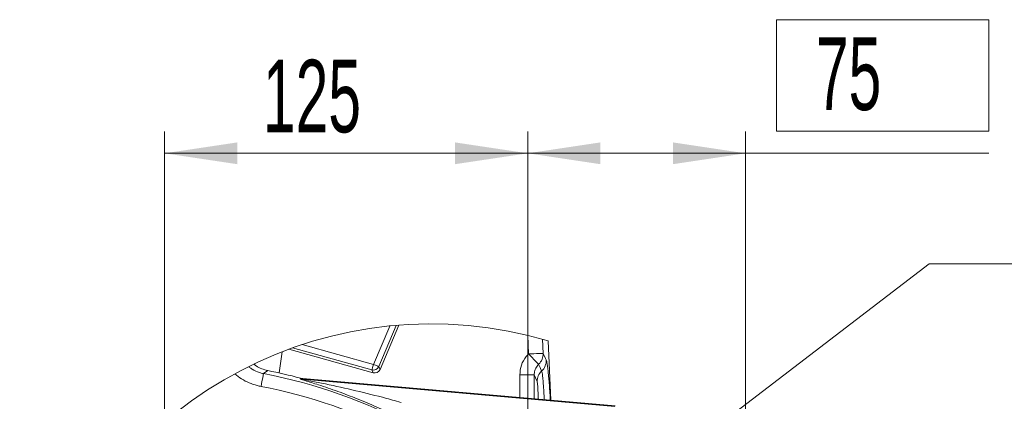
# Model space of a CAD drawing. Header units: millimetres. Extents: x 0 to 8410, y 0 to 5940.
# Tile 46 of 256: x 556 to 1234, y 2682 to 2945. Entities that reach past the tile are written whole.
import ezdxf

# ---------------------------------------------------------------- set-up
doc = ezdxf.new("R2010")
doc.units = ezdxf.units.MM
doc.header["$LTSCALE"] = 10
doc.styles.add('SLDTEXTSTYLE0', font='TXT', dxfattribs={"width": 0.605})
doc.dimstyles.new('SLDDIMSTYLE15', dxfattribs={"dimtxt": 50, "dimasz": 50, "dimexe": 0, "dimexo": 0.0625, "dimgap": 12.5, "dimtad": 1, "dimtoh": 1, "dimdec": 1, "dimlfac": 0.5, "dimrnd": 1e-09, "dimzin": 12, "dimdsep": 46, "dimtxsty": 'SLDTEXTSTYLE0', "dimsah": 1, "dimcen": 0.09, "dimadec": 0, "dimazin": 0, "dimtfac": 1, "dimtofl": 0, "dimtmove": 0, "dimatfit": 3, "dimfxl": 0, "dimfrac": 2, "dimtolj": 1, "dimtzin": 12, "dimarcsym": 0})
doc.dimstyles.new('SLDDIMSTYLE16', dxfattribs={"dimtxt": 50, "dimasz": 50, "dimexe": 0, "dimexo": 0.0625, "dimgap": -12.5, "dimtad": 1, "dimtoh": 1, "dimdec": 1, "dimlfac": 0.5, "dimrnd": 1e-09, "dimzin": 12, "dimdsep": 46, "dimtxsty": 'SLDTEXTSTYLE0', "dimsah": 1, "dimcen": 0.09, "dimadec": 0, "dimazin": 0, "dimtfac": 1, "dimtofl": 0, "dimtmove": 0, "dimatfit": 3, "dimfxl": 0, "dimfrac": 2, "dimtolj": 1, "dimtzin": 12, "dimarcsym": 0})
doc.dimstyles.new('SLDDIMSTYLE17', dxfattribs={"dimtxt": 50, "dimasz": 50, "dimexe": 0, "dimexo": 0.0625, "dimgap": 12.5, "dimtad": 0, "dimtih": 1, "dimtoh": 1, "dimdec": 1, "dimlfac": 0.5, "dimrnd": 1e-09, "dimzin": 12, "dimdsep": 46, "dimtxsty": 'SLDTEXTSTYLE0', "dimblk1": 'NONE', "dimsah": 1, "dimcen": 0, "dimadec": 0, "dimazin": 0, "dimtfac": 1, "dimtmove": 0, "dimatfit": 3, "dimldrblk": 'NONE', "dimfxl": 0, "dimfrac": 2, "dimtolj": 1, "dimtzin": 12, "dimarcsym": 0})

# ---------------------------------------------------------------- blocks, each defined once
blk = doc.blocks.new('*D69')
at = {"color": 7, "linetype": 'Continuous', "lineweight": 0}
for p, q in [((655.93, 2345.35), (655.93, 2868.03)), ((905.93, 2345.35), (905.93, 2868.03)), ((905.93, 2853.03), (655.93, 2853.03))]:
    blk.add_line(p, q, dxfattribs=at)
for points in [[(655.93, 2853.03), (705.93, 2845.53), (705.93, 2860.53)], [(905.93, 2853.03), (855.93, 2860.53), (855.93, 2845.53)]]:
    blk.add_solid(points, dxfattribs=at)
at = {"color": 7, "linetype": 'Continuous', "lineweight": 0, "insert": (723.65, 2917.48), "char_height": 50, "attachment_point": 1, "style": 'SLDTEXTSTYLE0'}
blk.add_mtext('125', dxfattribs=at)
blk = doc.blocks.new('*D71')
at = {"color": 7, "linetype": 'Continuous', "lineweight": 0}
for p, q in [((1077.26, 2945.08), (1077.26, 2868.37)), ((1223.44, 2945.08), (1077.26, 2945.08)), ((1223.44, 2868.37), (1223.44, 2945.08)), ((905.93, 2565.35), (905.93, 2868.03)), ((1055.93, 2345.35), (1055.93, 2868.03)), ((1077.26, 2868.37), (1223.44, 2868.37)), ((905.93, 2853.03), (1055.93, 2853.03)), ((1055.93, 2853.03), (1223.44, 2853.03))]:
    blk.add_line(p, q, dxfattribs=at)
for points in [[(905.93, 2853.03), (955.93, 2845.53), (955.93, 2860.53)], [(1055.93, 2853.03), (1005.93, 2860.53), (1005.93, 2845.53)]]:
    blk.add_solid(points, dxfattribs=at)
at = {"color": 7, "linetype": 'Continuous', "lineweight": 0, "insert": (1093.13, 2932.83), "char_height": 50, "attachment_point": 1, "style": 'SLDTEXTSTYLE0'}
blk.add_mtext(' 75 ', dxfattribs=at)
blk = doc.blocks.new('SW_SYMBOL_HOLE_DEPTH')
at = {"color": 0, "linetype": 'Continuous', "lineweight": 0}
for p, q in [((0, 8750), (8000, 8750)), ((4000, 8750), (4000, 750)), ((1000, 5550), (4000, 750)), ((7000, 5550), (4000, 750))]:
    blk.add_line(p, q, dxfattribs=at)
blk = doc.blocks.new('*D72')
at = {"color": 7, "linetype": 'Continuous', "lineweight": 0}
for p, q in [((911.34, 2569.48), (1182.38, 2776.82)), ((1182.38, 2776.82), (1282.38, 2776.82)), ((900.53, 2561.22), (911.34, 2569.48))]:
    blk.add_line(p, q, dxfattribs=at)
blk.add_solid([(911.34, 2569.48), (955.61, 2593.9), (946.49, 2605.82)], dxfattribs=at)
at = {"color": 7, "linetype": 'Continuous', "lineweight": 0, "xscale": 0.006445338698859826, "yscale": 0.006445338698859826, "zscale": 0.006445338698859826}
blk.add_blockref('SW_SYMBOL_HOLE_DEPTH', (1485.23, 2745.69), dxfattribs=at)
at = {"color": 7, "linetype": 'Continuous', "lineweight": 0, "char_height": 50, "attachment_point": 1, "style": 'SLDTEXTSTYLE0'}
for s, insert in [('3x M', (1298.25, 2802.92)), ('8', (1447.08, 2802.92)), ('16', (1554.29, 2803.06))]:
    blk.add_mtext(s, dxfattribs=dict(at, insert=insert))
blk = doc.blocks.new('_NONE')

msp = doc.modelspace()

# ---------------------------------------------------------------- linework, layer by layer
at = {"color": 8, "linetype": 'Continuous', "lineweight": 0}
for p, q in [((799.69161, 2707.638576), (810.899012, 2734.041646)), ((815.420144, 2734.461739), (803.371363, 2706.076577)), ((906.520181, 2714.791789), (905.974739, 2727.530375)), ((798.623316, 2703.786388), (743.994944, 2718.93616)), ((750.675969, 2721.231833), (799.69161, 2707.638576)), ((916.083448, 2724.885895), (916.497343, 2715.218976)), ((736.810558, 2716.256693), (734.769516, 2701.733902)), ((803.371363, 2706.076577), (804.302387, 2704.14634)), ((726.980381, 2703.368082), (723.984473, 2701.249793)), ((749.281816, 2697.640255), (749.378436, 2698.18522)), ((799.554341, 2701.856151), (798.623316, 2703.786388)), ((900.44456, 2684.821382), (900.44456, 2700.371816)), ((900.44456, 2700.371816), (910.430841, 2700.371816)), ((910.430841, 2700.371816), (910.430841, 2683.947697)), ((751.064651, 2697.890415), (750.969284, 2697.345152)), ((750.969284, 2697.345152), (965.98702, 2678.533509))]:
    msp.add_line(p, q, dxfattribs=at)
at = {"color": 7, "linetype": 'Continuous', "lineweight": 0}
for p, q in [((804.302387, 2704.14634), (817.233317, 2734.609678)), ((919.988506, 2723.756626), (921.735339, 2682.958677)), ((741.38438, 2717.988088), (799.554341, 2701.856151)), ((751.064651, 2697.890415), (749.378436, 2698.18522)), ((751.064651, 2697.890415), (966.03512, 2679.082945))]:
    msp.add_line(p, q, dxfattribs=at)
at = {"color": 8, "linetype": 'Continuous', "lineweight": 0, "flags": 128}
for points in [[(906.520181, 2714.791789), (908.405118, 2714.872494), (910.222344, 2714.950278), (911.906593, 2715.0224), (913.397424, 2715.086236), (914.641194, 2715.139523), (915.593259, 2715.180292), (916.219466, 2715.207114), (916.497343, 2715.218976)], [(906.520181, 2714.791789), (907.771699, 2713.502422), (908.982508, 2712.255075), (910.113149, 2711.090281), (911.126845, 2710.045948), (911.990516, 2709.15617), (912.676208, 2708.449795), (913.161449, 2707.949891), (913.430505, 2707.67267)], [(916.497343, 2715.218976), (918.234997, 2711.602404), (918.675833, 2710.68485)], [(799.69161, 2707.638576), (799.487643, 2706.903115), (799.291186, 2706.194654), (799.109392, 2705.539241), (798.949056, 2704.961016), (798.815958, 2704.481139), (798.715048, 2704.117313), (798.650019, 2703.882828), (798.623316, 2703.786388)], [(799.69161, 2707.638576), (800.39417, 2707.340374), (801.070921, 2707.05308), (801.696949, 2706.787362), (802.249365, 2706.552878), (802.707725, 2706.358268), (803.055279, 2706.210747), (803.279214, 2706.115678), (803.371363, 2706.076577)], [(915.510767, 2703.045442), (914.420598, 2705.4701), (913.430505, 2707.67267)], [(723.984473, 2701.249793), (723.936968, 2701.001539), (723.83719, 2700.479641), (723.686867, 2699.693456), (723.488681, 2698.656752), (723.246031, 2697.387948), (722.963386, 2695.909574), (722.645633, 2694.247797), (722.298436, 2692.432001)], [(912.336581, 2695.833221), (911.29791, 2698.306337), (910.430841, 2700.371816)]]:
    msp.add_lwpolyline(points, dxfattribs=at)
at = {"color": 7, "linetype": 'Continuous', "lineweight": 0}
for centre, radius, start, end in [((839.362026, 2452.259025), 283.216484, 73.460191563, 337.769953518), ((655.924118, 2345.305412), 365.045022, 75.166698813, 78.775681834), ((800.623008, 2705.707524), 3.99689, 254.491894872, 337.008174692)]:
    msp.add_arc(centre, radius, start, end, dxfattribs=at)
at = {"color": 8, "linetype": 'Continuous', "lineweight": 0}
for centre, radius, start, end in [((906.535858, 2714.87101), 9.967561, 313.765511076, 2.000589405), ((799.688379, 2707.645235), 4.003131, 254.570210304, 336.929859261), ((908.713096, 2710.33713), 9.968803, 312.991852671, 1.998931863), ((655.933822, 2345.348664), 362.348596, 44.585081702, 79.1753224), ((922.297229, 2695.754029), 9.960963, 132.945772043, 179.544480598), ((655.934377, 2345.349736), 353.369901, 46.028634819, 79.175380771), ((751.845328, 2707.326806), 10.020024, 255.176700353, 264.984259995)]:
    msp.add_arc(centre, radius, start, end, dxfattribs=at)
for points, knots in [([(900.44456, 2700.371816), (900.667585, 2702.634564), (901.113693, 2707.16065), (903.831619, 2711.966938), (905.953314, 2714.196187), (906.520181, 2714.791789)], [0, 0, 0, 0, 0.4228436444, 0.8457976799, 1, 1, 1, 1]), ([(713.833265, 2706.137135), (714.012137, 2705.943417), (714.674318, 2705.226277), (717.140737, 2703.689132), (719.849885, 2702.337288), (722.567538, 2701.547473), (723.470398, 2701.357794), (723.984473, 2701.249793)], [0, 0, 0, 0, 0.0692220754, 0.256258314, 0.7573039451, 0.8618123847, 1, 1, 1, 1]), ([(913.430505, 2707.67267), (912.709261, 2706.804826), (911.269464, 2705.072375), (910.502704, 2702.398427), (910.447022, 2700.82813), (910.430841, 2700.371816)], [0, 0, 0, 0, 0.4159101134, 0.8302690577, 1, 1, 1, 1]), ([(918.675833, 2710.68485), (918.782843, 2710.36896), (919.068072, 2709.526973), (919.366444, 2707.702791), (919.756424, 2704.985296), (920.149275, 2701.317601), (920.550411, 2696.901346), (920.934623, 2691.854558), (921.247507, 2687.14507), (921.410828, 2684.13216), (921.473198, 2682.981565)], [0, 0, 0, 0, 0.0358399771, 0.0955293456, 0.1982209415, 0.3315014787, 0.4921970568, 0.6753664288, 0.8760262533, 1, 1, 1, 1]), ([(722.298436, 2692.432001), (721.425386, 2692.616614), (718.625497, 2693.20867), (714.071872, 2694.813363), (708.769788, 2697.437334), (705.717743, 2699.901417), (704.188638, 2701.135948)], [0, 0, 0, 0, 0.1317067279, 0.4223859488, 0.7106094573, 1, 1, 1, 1]), ([(917.270355, 2683.349266), (917.229964, 2684.288266), (917.129403, 2686.62609), (916.930479, 2690.218054), (916.680356, 2693.945029), (916.424898, 2697.13866), (916.13948, 2699.699926), (915.914682, 2701.617454), (915.626344, 2702.636835), (915.510767, 2703.045442)], [0, 0, 0, 0, 0.1423911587, 0.3545106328, 0.5449839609, 0.708350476, 0.839702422, 0.935746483, 1, 1, 1, 1]), ([(814.490073, 2672.396257), (810.350777, 2674.355418), (801.820665, 2678.392786), (788.681728, 2683.89967), (775.287948, 2689.008502), (764.696953, 2692.636389), (757.101413, 2695.073566), (753.203273, 2696.253185), (750.730948, 2697.105296), (749.650056, 2697.409934), (749.349212, 2697.598101), (749.281816, 2697.640255)], [0, 0, 0, 0, 0.1962555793, 0.404436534, 0.6103755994, 0.8105840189, 0.8840660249, 0.9524035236, 0.9848239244, 0.9966002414, 1, 1, 1, 1]), ([(750.969284, 2697.345152), (750.990917, 2697.334417), (751.058928, 2697.300666), (751.404402, 2697.227106), (752.461354, 2696.979319), (755.104949, 2696.468933), (759.122616, 2695.657623), (769.38202, 2693.597836), (785.004488, 2690.183933), (802.666773, 2685.825288), (813.933683, 2682.767271), (818.260735, 2681.547358), (818.846576, 2681.382194)], [0, 0, 0, 0, 0.0010361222, 0.0032574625, 0.015085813, 0.0478797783, 0.118884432, 0.1914831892, 0.4978898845, 0.8066346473, 0.9738202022, 1, 1, 1, 1]), ([(913.169913, 2683.708027), (913.140222, 2685.188687), (913.079542, 2688.214706), (912.805896, 2692.114038), (912.674982, 2694.715135), (912.375481, 2695.704693), (912.336581, 2695.833221)], [0, 0, 0, 0, 0.3647144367, 0.7453654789, 0.9669271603, 1, 1, 1, 1])]:
    msp.add_open_spline(points, degree=3, knots=knots, dxfattribs=at)
at = {"color": 7, "linetype": 'Continuous', "lineweight": 0}
msp.add_open_spline([(726.980381, 2703.368082), (725.595817, 2703.736314), (722.779354, 2704.485367), (719.436025, 2705.955037), (717.89564, 2707.43635), (717.430048, 2707.884088)], degree=3, knots=[0, 0, 0, 0, 0.4028702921, 0.8195132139, 1, 1, 1, 1], dxfattribs=at)

# ---------------------------------------------------------------- dimensions: what is measured, and where the dimension line sits
for base, p1, p2, dimstyle, picture, middle in [((1055.934207, 2853.030433), (905.934207, 2565.349302), (1055.934207, 2345.349302), 'SLDDIMSTYLE16', '*D71', (1150.349552, 2853.030433)), ((655.934207, 2853.030433), (905.934207, 2345.349302), (655.934207, 2345.349302), 'SLDDIMSTYLE15', '*D69', (780.934207, 2853.030433))]:
    dim = msp.add_linear_dim(base=base, p1=p1, p2=p2, dimstyle=dimstyle, dxfattribs=at)
    dim.commit()
    dim.dimension.update_dxf_attribs({"geometry": picture, "text_midpoint": middle, "dimtype": 160})
dim = msp.add_diameter_dim_2p(p1=(900.533234, 2561.217777), p2=(911.335179, 2569.480826), text='3x M<>{\\fGDT;x}16', dimstyle='SLDDIMSTYLE17', override={"dimpost": '<>'}, dxfattribs=at)
dim.commit()
dim.dimension.update_dxf_attribs({"geometry": '*D72', "text_midpoint": (1464.452647, 2776.817232), "dimtype": 163})

doc.saveas('drawing.dxf')
